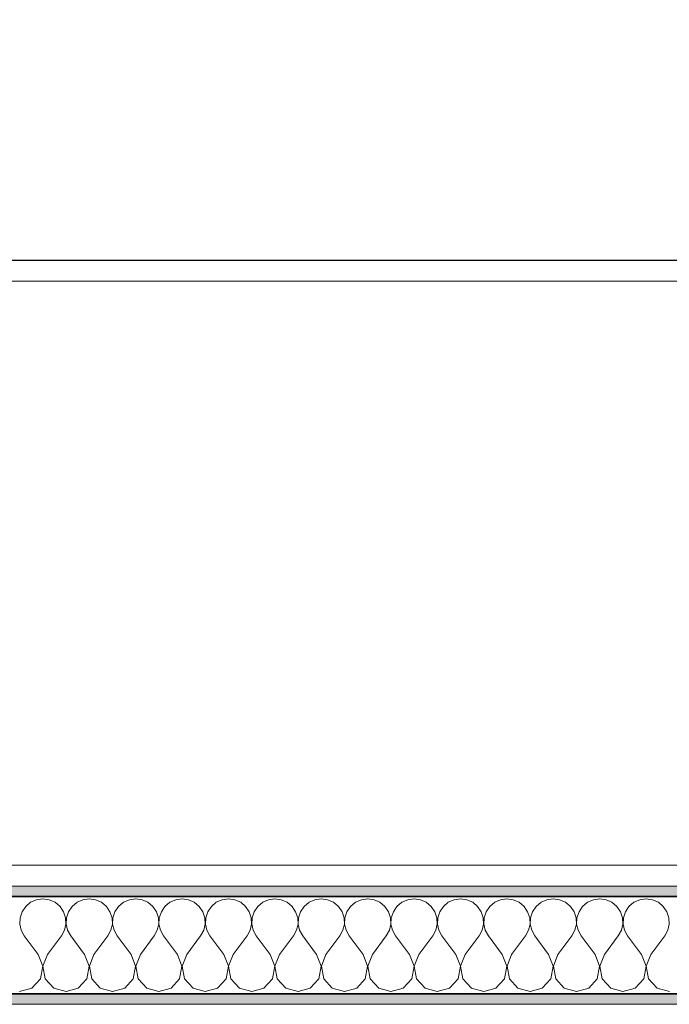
# Model space of a CAD drawing. Header units: metres. Extents: x -7.1 to 26.5, y -14.7 to 18.1.
# Tile 33 of 182: x 4.4 to 5.4, y 3.6 to 5. Entities that reach past the tile are written whole.
import ezdxf

# ---------------------------------------------------------------- set-up
doc = ezdxf.new("R2010")
doc.units = ezdxf.units.M
doc.header["$PDMODE"] = 65
doc.linetypes.add('AUSGEZOGEN', pattern=[0])
for name, color, linetype in [('XR$1$015 Innenwände', 7, 'AUSGEZOGEN'), ('XR$1$015 Innenwände Schichttrennlinien', 7, 'AUSGEZOGEN'), ('XR$1$065 Möbel Einrichtung', 7, 'AUSGEZOGEN'), ('XR$1$080 Raumdefinitionen Kontur', 7, 'AUSGEZOGEN'), ('XR$2$105 Bemassungen 100', 7, 'AUSGEZOGEN'), ('XR$3$015 Innenwände Bauteilschraffuren', 7, 'AUSGEZOGEN')]:
    doc.layers.add(name, color=color, linetype=linetype)
doc.styles.add('ARIAL', font='arial.ttf')
doc.dimstyles.new('DIMSTYLE_3', dxfattribs={"dimtxt": 0.2, "dimasz": 0.3, "dimexe": 0, "dimexo": 0, "dimgap": 0.1, "dimtad": 2, "dimrnd": 0.005, "dimzin": 4, "dimdsep": 46, "dimtxsty": 'ARIAL', "dimblk1": 'ALL_ML_STRICH', "dimblk2": 'ALL_ML_STRICH', "dimsah": 1, "dimcen": 0, "dimclrd": 7, "dimclre": 7, "dimclrt": 7, "dimadec": 0, "dimazin": 0, "dimtfac": 1, "dimtdec": 0, "dimtix": 1, "dimtmove": 2, "dimatfit": 3, "dimfxl": 0, "dimtzin": 0, "dimlwd": 0, "dimlwe": 18, "dimarcsym": 0})

# ---------------------------------------------------------------- blocks, each defined once
blk = doc.blocks.new('ALL_ML_STRICH')
at = {"color": 0, "linetype": 'ByBlock', "lineweight": -2}
for p, q in [((0, -0.5), (0, 0.5)), ((-0.3, -0.3), (0.3, 0.3)), ((-1, 0), (0.5, 0))]:
    blk.add_line(p, q, dxfattribs=at)
blk = doc.blocks.new('*D165')
at = {"layer": 'DEFPOINTS', "color": 7, "linetype": 'AUSGEZOGEN', "lineweight": 18, "transparency": 33554687}
for p in [(6.1018, 4.7447), (2.2818, 4.6535), (2.2818, 4.6535)]:
    blk.add_point(p, dxfattribs=at)
at = {"layer": 'XR$2$105 Bemassungen 100', "color": 7, "linetype": 'AUSGEZOGEN', "lineweight": -2, "transparency": 33554687}
for p, q in [((2.2818, 4.6535), (2.2818, 4.6535)), ((2.2818, 4.6535), (6.1018, 4.6535)), ((6.1018, 4.6535), (6.1018, 4.6535))]:
    blk.add_line(p, q, dxfattribs=at)
at = {"layer": 'XR$2$105 Bemassungen 100', "color": 7, "linetype": 'AUSGEZOGEN', "lineweight": 18, "transparency": 33554687, "xscale": 0.3, "yscale": 0.3, "zscale": 0.3, "rotation": 180}
blk.add_blockref('ALL_ML_STRICH', (2.2818, 4.6535), dxfattribs=at)
at = {"layer": 'XR$2$105 Bemassungen 100', "color": 7, "linetype": 'AUSGEZOGEN', "lineweight": 18, "transparency": 33554687, "xscale": 0.3, "yscale": 0.3, "zscale": 0.3}
blk.add_blockref('ALL_ML_STRICH', (6.1018, 4.6535), dxfattribs=at)
at = {"layer": 'XR$2$105 Bemassungen 100', "color": 7, "linetype": 'AUSGEZOGEN', "lineweight": 18, "transparency": 33554687, "insert": (4.2041, 4.8571), "char_height": 0.2, "width": 0.64, "attachment_point": 5, "style": 'ARIAL'}
blk.add_mtext('\\W0.80;\\A1;{\\A1;{3.82\\H0.132000;\\S^ ;}}', dxfattribs=at)
blk = doc.blocks.new('COMPLEXOBJECT_166')
at = {"layer": 'XR$3$015 Innenwände Bauteilschraffuren', "color": 8, "linetype": 'AUSGEZOGEN', "lineweight": 13, "transparency": 33554687}
for p, q in [((4.4421, 3.7243), (4.4369, 3.7167)), ((4.4491, 3.7302), (4.4421, 3.7243)), ((4.4576, 3.7339), (4.4491, 3.7302)), ((4.4667, 3.7352), (4.4576, 3.7339)), ((4.4758, 3.7339), (4.4667, 3.7352)), ((4.4842, 3.7302), (4.4758, 3.7339)), ((4.4913, 3.7243), (4.4842, 3.7302)), ((4.4965, 3.7167), (4.4913, 3.7243)), ((4.5087, 3.7243), (4.5035, 3.7167)), ((4.5158, 3.7302), (4.5087, 3.7243)), ((4.5242, 3.7339), (4.5158, 3.7302)), ((4.5333, 3.7352), (4.5242, 3.7339)), ((4.5424, 3.7339), (4.5333, 3.7352)), ((4.5509, 3.7302), (4.5424, 3.7339)), ((4.5579, 3.7243), (4.5509, 3.7302)), ((4.5631, 3.7167), (4.5579, 3.7243)), ((4.5754, 3.7243), (4.5702, 3.7167)), ((4.5825, 3.7302), (4.5754, 3.7243)), ((4.5909, 3.7339), (4.5825, 3.7302)), ((4.6, 3.7352), (4.5909, 3.7339)), ((4.6091, 3.7339), (4.6, 3.7352)), ((4.6175, 3.7302), (4.6091, 3.7339)), ((4.6246, 3.7243), (4.6175, 3.7302)), ((4.6298, 3.7167), (4.6246, 3.7243)), ((4.6421, 3.7243), (4.6369, 3.7167)), ((4.6491, 3.7302), (4.6421, 3.7243)), ((4.6576, 3.7339), (4.6491, 3.7302)), ((4.6667, 3.7352), (4.6576, 3.7339)), ((4.6758, 3.7339), (4.6667, 3.7352)), ((4.6842, 3.7302), (4.6758, 3.7339)), ((4.6913, 3.7243), (4.6842, 3.7302)), ((4.6965, 3.7167), (4.6913, 3.7243)), ((4.7087, 3.7243), (4.7035, 3.7167)), ((4.7158, 3.7302), (4.7087, 3.7243)), ((4.7242, 3.7339), (4.7158, 3.7302)), ((4.7333, 3.7352), (4.7242, 3.7339)), ((4.7424, 3.7339), (4.7333, 3.7352)), ((4.7509, 3.7302), (4.7424, 3.7339)), ((4.7579, 3.7243), (4.7509, 3.7302)), ((4.7631, 3.7167), (4.7579, 3.7243)), ((4.7754, 3.7243), (4.7702, 3.7167)), ((4.7825, 3.7302), (4.7754, 3.7243)), ((4.7909, 3.7339), (4.7825, 3.7302)), ((4.8, 3.7352), (4.7909, 3.7339)), ((4.8091, 3.7339), (4.8, 3.7352)), ((4.8175, 3.7302), (4.8091, 3.7339)), ((4.8246, 3.7243), (4.8175, 3.7302)), ((4.8298, 3.7167), (4.8246, 3.7243)), ((4.8421, 3.7243), (4.8369, 3.7167)), ((4.8491, 3.7302), (4.8421, 3.7243)), ((4.8576, 3.7339), (4.8491, 3.7302)), ((4.8667, 3.7352), (4.8576, 3.7339)), ((4.8758, 3.7339), (4.8667, 3.7352)), ((4.8842, 3.7302), (4.8758, 3.7339)), ((4.8913, 3.7243), (4.8842, 3.7302)), ((4.8965, 3.7167), (4.8913, 3.7243)), ((4.9087, 3.7243), (4.9035, 3.7167)), ((4.9158, 3.7302), (4.9087, 3.7243)), ((4.9242, 3.7339), (4.9158, 3.7302)), ((4.9333, 3.7352), (4.9242, 3.7339)), ((4.9424, 3.7339), (4.9333, 3.7352)), ((4.9509, 3.7302), (4.9424, 3.7339)), ((4.9579, 3.7243), (4.9509, 3.7302)), ((4.9631, 3.7167), (4.9579, 3.7243)), ((4.9754, 3.7243), (4.9702, 3.7167)), ((4.9825, 3.7302), (4.9754, 3.7243)), ((4.9909, 3.7339), (4.9825, 3.7302)), ((5, 3.7352), (4.9909, 3.7339)), ((5.0091, 3.7339), (5, 3.7352)), ((5.0175, 3.7302), (5.0091, 3.7339)), ((5.0246, 3.7243), (5.0175, 3.7302)), ((5.0298, 3.7167), (5.0246, 3.7243)), ((5.0421, 3.7243), (5.0369, 3.7167)), ((5.0491, 3.7302), (5.0421, 3.7243)), ((5.0576, 3.7339), (5.0491, 3.7302)), ((5.0667, 3.7352), (5.0576, 3.7339)), ((5.0758, 3.7339), (5.0667, 3.7352)), ((5.0842, 3.7302), (5.0758, 3.7339)), ((5.0913, 3.7243), (5.0842, 3.7302)), ((5.0965, 3.7167), (5.0913, 3.7243)), ((5.1087, 3.7243), (5.1035, 3.7167)), ((5.1158, 3.7302), (5.1087, 3.7243)), ((5.1242, 3.7339), (5.1158, 3.7302)), ((5.1333, 3.7352), (5.1242, 3.7339)), ((5.1424, 3.7339), (5.1333, 3.7352)), ((5.1509, 3.7302), (5.1424, 3.7339)), ((5.1579, 3.7243), (5.1509, 3.7302)), ((5.1631, 3.7167), (5.1579, 3.7243)), ((5.1754, 3.7243), (5.1702, 3.7167)), ((5.1825, 3.7302), (5.1754, 3.7243)), ((5.1909, 3.7339), (5.1825, 3.7302)), ((5.2, 3.7352), (5.1909, 3.7339)), ((5.2091, 3.7339), (5.2, 3.7352)), ((5.2175, 3.7302), (5.2091, 3.7339)), ((5.2246, 3.7243), (5.2175, 3.7302)), ((5.2298, 3.7167), (5.2246, 3.7243)), ((5.2421, 3.7243), (5.2369, 3.7167)), ((5.2491, 3.7302), (5.2421, 3.7243)), ((5.2576, 3.7339), (5.2491, 3.7302)), ((5.2667, 3.7352), (5.2576, 3.7339)), ((5.2758, 3.7339), (5.2667, 3.7352)), ((5.2842, 3.7302), (5.2758, 3.7339)), ((5.2913, 3.7243), (5.2842, 3.7302)), ((5.2965, 3.7167), (5.2913, 3.7243)), ((5.3087, 3.7243), (5.3035, 3.7167)), ((5.3158, 3.7302), (5.3087, 3.7243)), ((5.3242, 3.7339), (5.3158, 3.7302)), ((5.3333, 3.7352), (5.3242, 3.7339)), ((5.3424, 3.7339), (5.3333, 3.7352)), ((5.3509, 3.7302), (5.3424, 3.7339)), ((5.3579, 3.7243), (5.3509, 3.7302)), ((5.3631, 3.7167), (5.3579, 3.7243)), ((4.4369, 3.7167), (4.4339, 3.708)), ((4.4994, 3.708), (4.4965, 3.7167)), ((4.5035, 3.7167), (4.5006, 3.708)), ((4.5661, 3.708), (4.5631, 3.7167)), ((4.5702, 3.7167), (4.5672, 3.708)), ((4.6328, 3.708), (4.6298, 3.7167)), ((4.6369, 3.7167), (4.6339, 3.708)), ((4.6994, 3.708), (4.6965, 3.7167)), ((4.7035, 3.7167), (4.7006, 3.708)), ((4.7661, 3.708), (4.7631, 3.7167)), ((4.7702, 3.7167), (4.7672, 3.708)), ((4.8328, 3.708), (4.8298, 3.7167)), ((4.8369, 3.7167), (4.8339, 3.708)), ((4.8994, 3.708), (4.8965, 3.7167)), ((4.9035, 3.7167), (4.9006, 3.708)), ((4.9661, 3.708), (4.9631, 3.7167)), ((4.9702, 3.7167), (4.9672, 3.708)), ((5.0328, 3.708), (5.0298, 3.7167)), ((5.0369, 3.7167), (5.0339, 3.708)), ((5.0994, 3.708), (5.0965, 3.7167)), ((5.1035, 3.7167), (5.1006, 3.708)), ((5.1661, 3.708), (5.1631, 3.7167)), ((5.1702, 3.7167), (5.1672, 3.708)), ((5.2328, 3.708), (5.2298, 3.7167)), ((5.2369, 3.7167), (5.2339, 3.708)), ((5.2994, 3.708), (5.2965, 3.7167)), ((5.3035, 3.7167), (5.3006, 3.708)), ((5.3661, 3.708), (5.3631, 3.7167)), ((4.4339, 3.708), (4.4335, 3.6988)), ((4.4335, 3.6988), (4.4355, 3.6899)), ((4.4978, 3.6899), (4.4999, 3.6988)), ((4.4999, 3.6988), (4.4994, 3.708)), ((4.5006, 3.708), (4.5001, 3.6988)), ((4.5001, 3.6988), (4.5022, 3.6899)), ((4.5645, 3.6899), (4.5665, 3.6988)), ((4.5665, 3.6988), (4.5661, 3.708)), ((4.5672, 3.708), (4.5668, 3.6988)), ((4.5668, 3.6988), (4.5689, 3.6899)), ((4.6311, 3.6899), (4.6332, 3.6988)), ((4.6332, 3.6988), (4.6328, 3.708)), ((4.6339, 3.708), (4.6335, 3.6988)), ((4.6335, 3.6988), (4.6355, 3.6899)), ((4.6978, 3.6899), (4.6999, 3.6988)), ((4.6999, 3.6988), (4.6994, 3.708)), ((4.7006, 3.708), (4.7001, 3.6988)), ((4.7001, 3.6988), (4.7022, 3.6899)), ((4.7645, 3.6899), (4.7665, 3.6988)), ((4.7665, 3.6988), (4.7661, 3.708)), ((4.7672, 3.708), (4.7668, 3.6988)), ((4.7668, 3.6988), (4.7689, 3.6899)), ((4.8311, 3.6899), (4.8332, 3.6988)), ((4.8332, 3.6988), (4.8328, 3.708)), ((4.8339, 3.708), (4.8335, 3.6988)), ((4.8335, 3.6988), (4.8355, 3.6899)), ((4.8978, 3.6899), (4.8999, 3.6988)), ((4.8999, 3.6988), (4.8994, 3.708)), ((4.9006, 3.708), (4.9001, 3.6988)), ((4.9001, 3.6988), (4.9022, 3.6899)), ((4.9645, 3.6899), (4.9665, 3.6988)), ((4.9665, 3.6988), (4.9661, 3.708)), ((4.9672, 3.708), (4.9668, 3.6988)), ((4.9668, 3.6988), (4.9689, 3.6899)), ((5.0311, 3.6899), (5.0332, 3.6988)), ((5.0332, 3.6988), (5.0328, 3.708)), ((5.0339, 3.708), (5.0335, 3.6988)), ((5.0335, 3.6988), (5.0355, 3.6899)), ((5.0978, 3.6899), (5.0999, 3.6988)), ((5.0999, 3.6988), (5.0994, 3.708)), ((5.1006, 3.708), (5.1001, 3.6988)), ((5.1001, 3.6988), (5.1022, 3.6899)), ((5.1645, 3.6899), (5.1665, 3.6988)), ((5.1665, 3.6988), (5.1661, 3.708)), ((5.1672, 3.708), (5.1668, 3.6988)), ((5.1668, 3.6988), (5.1689, 3.6899)), ((5.2311, 3.6899), (5.2332, 3.6988)), ((5.2332, 3.6988), (5.2328, 3.708)), ((5.2339, 3.708), (5.2335, 3.6988)), ((5.2335, 3.6988), (5.2355, 3.6899)), ((5.2978, 3.6899), (5.2999, 3.6988)), ((5.2999, 3.6988), (5.2994, 3.708)), ((5.3006, 3.708), (5.3001, 3.6988)), ((5.3001, 3.6988), (5.3022, 3.6899)), ((5.3645, 3.6899), (5.3665, 3.6988)), ((5.3665, 3.6988), (5.3661, 3.708)), ((4.4355, 3.6899), (4.44, 3.6818)), ((4.46, 3.6552), (4.44, 3.6818)), ((4.4733, 3.6552), (4.4933, 3.6818)), ((4.4933, 3.6818), (4.4978, 3.6899)), ((4.5022, 3.6899), (4.5067, 3.6818)), ((4.5267, 3.6552), (4.5067, 3.6818)), ((4.54, 3.6552), (4.56, 3.6818)), ((4.56, 3.6818), (4.5645, 3.6899)), ((4.5689, 3.6899), (4.5733, 3.6818)), ((4.5933, 3.6552), (4.5733, 3.6818)), ((4.6067, 3.6552), (4.6267, 3.6818)), ((4.6267, 3.6818), (4.6311, 3.6899)), ((4.6355, 3.6899), (4.64, 3.6818)), ((4.66, 3.6552), (4.64, 3.6818)), ((4.6733, 3.6552), (4.6933, 3.6818)), ((4.6933, 3.6818), (4.6978, 3.6899)), ((4.7022, 3.6899), (4.7067, 3.6818)), ((4.7267, 3.6552), (4.7067, 3.6818)), ((4.74, 3.6552), (4.76, 3.6818)), ((4.76, 3.6818), (4.7645, 3.6899)), ((4.7689, 3.6899), (4.7733, 3.6818)), ((4.7933, 3.6552), (4.7733, 3.6818)), ((4.8067, 3.6552), (4.8267, 3.6818)), ((4.8267, 3.6818), (4.8311, 3.6899)), ((4.8355, 3.6899), (4.84, 3.6818)), ((4.86, 3.6552), (4.84, 3.6818)), ((4.8733, 3.6552), (4.8933, 3.6818)), ((4.8933, 3.6818), (4.8978, 3.6899)), ((4.9022, 3.6899), (4.9067, 3.6818)), ((4.9267, 3.6552), (4.9067, 3.6818)), ((4.94, 3.6552), (4.96, 3.6818)), ((4.96, 3.6818), (4.9645, 3.6899)), ((4.9689, 3.6899), (4.9733, 3.6818)), ((4.9933, 3.6552), (4.9733, 3.6818)), ((5.0067, 3.6552), (5.0267, 3.6818)), ((5.0267, 3.6818), (5.0311, 3.6899)), ((5.0355, 3.6899), (5.04, 3.6818)), ((5.06, 3.6552), (5.04, 3.6818)), ((5.0733, 3.6552), (5.0933, 3.6818)), ((5.0933, 3.6818), (5.0978, 3.6899)), ((5.1022, 3.6899), (5.1067, 3.6818)), ((5.1267, 3.6552), (5.1067, 3.6818)), ((5.14, 3.6552), (5.16, 3.6818)), ((5.16, 3.6818), (5.1645, 3.6899)), ((5.1689, 3.6899), (5.1733, 3.6818)), ((5.1933, 3.6552), (5.1733, 3.6818)), ((5.2067, 3.6552), (5.2267, 3.6818)), ((5.2267, 3.6818), (5.2311, 3.6899)), ((5.2355, 3.6899), (5.24, 3.6818)), ((5.26, 3.6552), (5.24, 3.6818)), ((5.2733, 3.6552), (5.2933, 3.6818)), ((5.2933, 3.6818), (5.2978, 3.6899)), ((5.3022, 3.6899), (5.3067, 3.6818)), ((5.3267, 3.6552), (5.3067, 3.6818)), ((5.34, 3.6552), (5.36, 3.6818)), ((5.36, 3.6818), (5.3645, 3.6899)), ((4.4665, 3.6382), (4.46, 3.6552)), ((4.4733, 3.6552), (4.4668, 3.6382)), ((4.5332, 3.6382), (4.5267, 3.6552)), ((4.54, 3.6552), (4.5335, 3.6382)), ((4.5999, 3.6382), (4.5933, 3.6552)), ((4.6067, 3.6552), (4.6001, 3.6382)), ((4.6665, 3.6382), (4.66, 3.6552)), ((4.6733, 3.6552), (4.6668, 3.6382)), ((4.7332, 3.6382), (4.7267, 3.6552)), ((4.74, 3.6552), (4.7335, 3.6382)), ((4.7999, 3.6382), (4.7933, 3.6552)), ((4.8067, 3.6552), (4.8001, 3.6382)), ((4.8665, 3.6382), (4.86, 3.6552)), ((4.8733, 3.6552), (4.8668, 3.6382)), ((4.9332, 3.6382), (4.9267, 3.6552)), ((4.94, 3.6552), (4.9335, 3.6382)), ((4.9999, 3.6382), (4.9933, 3.6552)), ((5.0067, 3.6552), (5.0001, 3.6382)), ((5.0665, 3.6382), (5.06, 3.6552)), ((5.0733, 3.6552), (5.0668, 3.6382)), ((5.1332, 3.6382), (5.1267, 3.6552)), ((5.14, 3.6552), (5.1335, 3.6382)), ((5.1999, 3.6382), (5.1933, 3.6552)), ((5.2067, 3.6552), (5.2001, 3.6382)), ((5.2665, 3.6382), (5.26, 3.6552)), ((5.2733, 3.6552), (5.2668, 3.6382)), ((5.3332, 3.6382), (5.3267, 3.6552)), ((5.34, 3.6552), (5.3335, 3.6382)), ((4.4631, 3.6203), (4.4665, 3.6382)), ((4.4668, 3.6382), (4.4702, 3.6203)), ((4.5298, 3.6203), (4.5332, 3.6382)), ((4.5335, 3.6382), (4.5369, 3.6203)), ((4.5965, 3.6203), (4.5999, 3.6382)), ((4.6001, 3.6382), (4.6035, 3.6203)), ((4.6631, 3.6203), (4.6665, 3.6382)), ((4.6668, 3.6382), (4.6702, 3.6203)), ((4.7298, 3.6203), (4.7332, 3.6382)), ((4.7335, 3.6382), (4.7369, 3.6203)), ((4.7965, 3.6203), (4.7999, 3.6382)), ((4.8001, 3.6382), (4.8035, 3.6203)), ((4.8631, 3.6203), (4.8665, 3.6382)), ((4.8668, 3.6382), (4.8702, 3.6203)), ((4.9298, 3.6203), (4.9332, 3.6382)), ((4.9335, 3.6382), (4.9369, 3.6203)), ((4.9965, 3.6203), (4.9999, 3.6382)), ((5.0001, 3.6382), (5.0035, 3.6203)), ((5.0631, 3.6203), (5.0665, 3.6382)), ((5.0668, 3.6382), (5.0702, 3.6203)), ((5.1298, 3.6203), (5.1332, 3.6382)), ((5.1335, 3.6382), (5.1369, 3.6203)), ((5.1965, 3.6203), (5.1999, 3.6382)), ((5.2001, 3.6382), (5.2035, 3.6203)), ((5.2631, 3.6203), (5.2665, 3.6382)), ((5.2668, 3.6382), (5.2702, 3.6203)), ((5.3298, 3.6203), (5.3332, 3.6382)), ((5.3335, 3.6382), (5.3369, 3.6203)), ((4.4509, 3.6068), (4.4631, 3.6203)), ((4.4702, 3.6203), (4.4825, 3.6068)), ((4.5175, 3.6068), (4.5298, 3.6203)), ((4.5369, 3.6203), (4.5491, 3.6068)), ((4.5842, 3.6068), (4.5965, 3.6203)), ((4.6035, 3.6203), (4.6158, 3.6068)), ((4.6509, 3.6068), (4.6631, 3.6203)), ((4.6702, 3.6203), (4.6825, 3.6068)), ((4.7175, 3.6068), (4.7298, 3.6203)), ((4.7369, 3.6203), (4.7491, 3.6068)), ((4.7842, 3.6068), (4.7965, 3.6203)), ((4.8035, 3.6203), (4.8158, 3.6068)), ((4.8509, 3.6068), (4.8631, 3.6203)), ((4.8702, 3.6203), (4.8825, 3.6068)), ((4.9175, 3.6068), (4.9298, 3.6203)), ((4.9369, 3.6203), (4.9491, 3.6068)), ((4.9842, 3.6068), (4.9965, 3.6203)), ((5.0035, 3.6203), (5.0158, 3.6068)), ((5.0509, 3.6068), (5.0631, 3.6203)), ((5.0702, 3.6203), (5.0825, 3.6068)), ((5.1175, 3.6068), (5.1298, 3.6203)), ((5.1369, 3.6203), (5.1491, 3.6068)), ((5.1842, 3.6068), (5.1965, 3.6203)), ((5.2035, 3.6203), (5.2158, 3.6068)), ((5.2509, 3.6068), (5.2631, 3.6203)), ((5.2702, 3.6203), (5.2825, 3.6068)), ((5.3175, 3.6068), (5.3298, 3.6203)), ((5.3369, 3.6203), (5.3491, 3.6068)), ((4.4333, 3.6018), (4.4509, 3.6068)), ((4.4825, 3.6068), (4.5, 3.6018)), ((4.5, 3.6018), (4.5175, 3.6068)), ((4.5491, 3.6068), (4.5667, 3.6018)), ((4.5667, 3.6018), (4.5842, 3.6068)), ((4.6158, 3.6068), (4.6333, 3.6018)), ((4.6333, 3.6018), (4.6509, 3.6068)), ((4.6825, 3.6068), (4.7, 3.6018)), ((4.7, 3.6018), (4.7175, 3.6068)), ((4.7491, 3.6068), (4.7667, 3.6018)), ((4.7667, 3.6018), (4.7842, 3.6068)), ((4.8158, 3.6068), (4.8333, 3.6018)), ((4.8333, 3.6018), (4.8509, 3.6068)), ((4.8825, 3.6068), (4.9, 3.6018)), ((4.9, 3.6018), (4.9175, 3.6068)), ((4.9491, 3.6068), (4.9667, 3.6018)), ((4.9667, 3.6018), (4.9842, 3.6068)), ((5.0158, 3.6068), (5.0333, 3.6018)), ((5.0333, 3.6018), (5.0509, 3.6068)), ((5.0825, 3.6068), (5.1, 3.6018)), ((5.1, 3.6018), (5.1175, 3.6068)), ((5.1491, 3.6068), (5.1667, 3.6018)), ((5.1667, 3.6018), (5.1842, 3.6068)), ((5.2158, 3.6068), (5.2333, 3.6018)), ((5.2333, 3.6018), (5.2509, 3.6068)), ((5.2825, 3.6068), (5.3, 3.6018)), ((5.3, 3.6018), (5.3175, 3.6068)), ((5.3491, 3.6068), (5.3667, 3.6018))]:
    blk.add_line(p, q, dxfattribs=at)

msp = doc.modelspace()

# ---------------------------------------------------------------- hatches: boundary and pattern name
at = {"layer": 'XR$3$015 Innenwände Bauteilschraffuren', "linetype": 'AUSGEZOGEN', "lineweight": 13, "true_color": 0x202020, "transparency": 33554687}
for points in [[(6.1018, 3.7535), (2.2818, 3.7535), (2.2818, 3.7385), (6.1018, 3.7385)], [(6.2568, 3.5985), (2.2818, 3.5985), (2.2818, 3.5835), (6.2568, 3.5835)]]:
    msp.add_hatch(color=250, dxfattribs=at).paths.add_polyline_path(points)

# ---------------------------------------------------------------- linework, layer by layer
at = {"layer": 'XR$1$015 Innenwände', "color": 7, "linetype": 'AUSGEZOGEN', "lineweight": 18, "transparency": 33554687}
for p, q in [((6.1018, 3.7535), (2.2818, 3.7535)), ((2.2818, 3.5835), (6.2568, 3.5835))]:
    msp.add_line(p, q, dxfattribs=at)
at = {"layer": 'XR$1$015 Innenwände Schichttrennlinien', "color": 7, "linetype": 'AUSGEZOGEN', "lineweight": 35, "transparency": 33554687}
for p, q in [((2.2818, 3.7385), (6.1018, 3.7385)), ((2.2818, 3.5985), (6.1168, 3.5985))]:
    msp.add_line(p, q, dxfattribs=at)
at = {"layer": 'XR$1$065 Möbel Einrichtung', "color": 8, "linetype": 'AUSGEZOGEN', "lineweight": 13, "transparency": 33554687}
for p, q in [((4.1018, 4.6535), (6.1018, 4.6535)), ((6.1018, 3.7535), (4.1018, 3.7535))]:
    msp.add_line(p, q, dxfattribs=at)
msp.add_lwpolyline([(4.1318, 3.7835), (4.1318, 4.6235), (5.4818, 4.6235), (5.6618, 4.4435), (5.6618, 3.7835), (4.1318, 3.7835)], close=True, dxfattribs=at)
at = {"layer": 'XR$1$080 Raumdefinitionen Kontur', "color": 8, "linetype": 'AUSGEZOGEN', "lineweight": 13, "transparency": 33554687}
for points in [[(6.1018, 3.7535), (6.1018, 6.6135), (2.2818, 6.6135), (2.2818, 3.7535), (6.1018, 3.7535)], [(8.5618, -3.6456), (8.5618, 3.5835), (7.4318, 3.5835), (6.2318, 3.5835), (2.2818, 3.5835), (2.2818, -3.6456), (8.5618, -3.6456)]]:
    msp.add_lwpolyline(points, close=True, dxfattribs=at)

# ---------------------------------------------------------------- block references
at = {"layer": 'XR$3$015 Innenwände Bauteilschraffuren', "color": 8, "linetype": 'AUSGEZOGEN', "lineweight": 13, "transparency": 33554687}
msp.add_blockref('COMPLEXOBJECT_166', (0, 0), dxfattribs=at)

# ---------------------------------------------------------------- dimensions: what is measured, and where the dimension line sits
at = {"layer": 'XR$2$105 Bemassungen 100', "color": 7, "linetype": 'AUSGEZOGEN', "lineweight": 18, "transparency": 33554687}
dim = msp.add_linear_dim(base=(6.1018, 4.6535), p1=(2.2818, 4.6535), p2=(6.1018, 4.6535), dimstyle='DIMSTYLE_3', override={"dimpost": '<>', "dimclrd": 7, "dimclre": 7, "dimclrt": 7, "dimlwd": 0, "dimlwe": 18}, dxfattribs=at)
dim.commit()
dim.dimension.update_dxf_attribs({"geometry": '*D165', "text_midpoint": (4.2041, 4.8571), "dimtype": 160})

doc.saveas('drawing.dxf')
